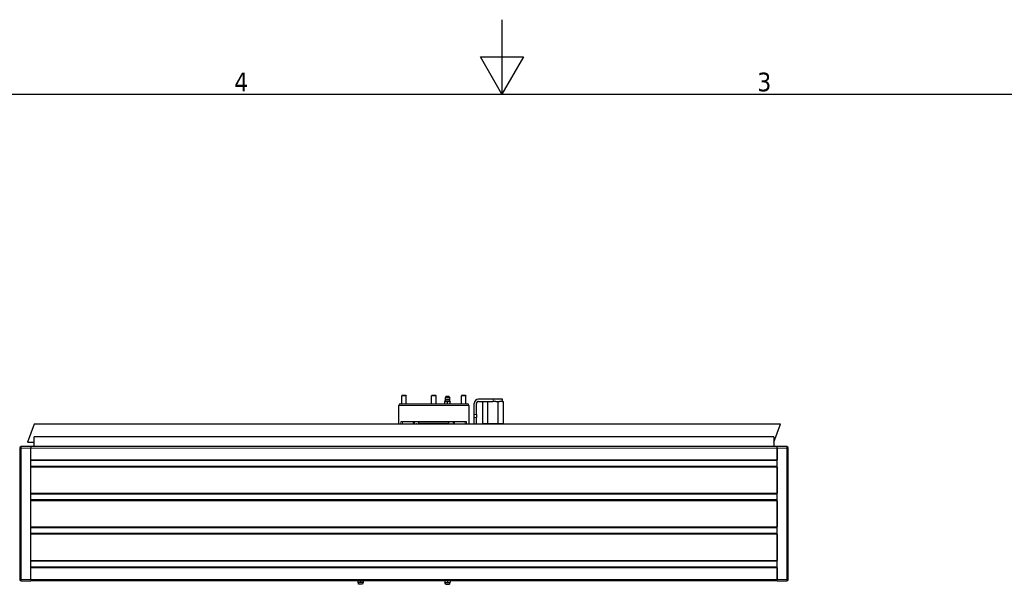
# Model space of a CAD drawing. Header units: millimetres. Extents: x 0 to 4200, y 0 to 2970.
# Tile 15 of 16: x 1454 to 2773, y 2213 to 2970. Entities that reach past the tile are written whole.
import ezdxf

# ---------------------------------------------------------------- set-up
doc = ezdxf.new("R2010")
doc.units = ezdxf.units.MM
doc.header["$LTSCALE"] = 7
for name, color, linetype, lineweight in [('Bordo (ISO)', 7, 'Continuous', 25), ('Visibile (ISO)', 7, 'Continuous', 25), ('Visibile sottile (ISO)', 7, 'Continuous', 13)]:
    doc.layers.add(name, color=color, linetype=linetype, lineweight=lineweight)
doc.styles.add('Testo nota (ISO)', font='tahoma.ttf')

# ---------------------------------------------------------------- blocks, each defined once
blk = doc.blocks.new('Bordi Bordo di default')
at = {"layer": 'Bordo (ISO)', "flags": 128}
for points in [[(210, 297), (210, 287), (207.11, 292), (212.89, 292), (210, 287)], [(10, 10), (10, 287), (410, 287), (410, 10), (10, 10)]]:
    blk.add_lwpolyline(points, dxfattribs=at)
at = {"layer": 'Bordo (ISO)', "char_height": 2.5, "attachment_point": 7, "style": 'Testo nota (ISO)'}
for s, insert in [('4', (174.13, 287.4)), ('3', (244.22, 287.35))]:
    blk.add_mtext(s, dxfattribs=dict(at, insert=insert))

msp = doc.modelspace()

# ---------------------------------------------------------------- linework, layer by layer
at = {"layer": 'Visibile (ISO)'}
for p, q in [((1963.7, 2455), (2053.7, 2455)), ((1966.3, 2466.5), (1965.7, 2465.9)), ((1971.7, 2465.9), (1965.7, 2465.9)), ((1965.7, 2455), (1965.7, 2465.9)), ((1966.3, 2466.5), (1971.1, 2466.5)), ((1971.1, 2466.5), (1971.7, 2465.9)), ((1971.7, 2455), (1971.7, 2465.9)), ((2006.3, 2466.5), (2005.7, 2465.9)), ((2011.7, 2465.9), (2005.7, 2465.9)), ((2005.7, 2455), (2005.7, 2465.9)), ((2006.3, 2466.5), (2011.1, 2466.5)), ((2011.1, 2466.5), (2011.7, 2465.9)), ((2011.7, 2455), (2011.7, 2465.9)), ((2030.4, 2458), (2023.4, 2458)), ((2023.4, 2455.3), (2023.4, 2457.7)), ((2024.6, 2464.8), (2023.7, 2463)), ((2030.1, 2463), (2023.7, 2463)), ((2029.5, 2460.6), (2024.2, 2460.6)), ((2029.1, 2464.8), (2024.6, 2464.8)), ((2026.9, 2455.3), (2026.9, 2457.7)), ((2029.1, 2464.8), (2030.1, 2463)), ((2030.4, 2455.3), (2030.4, 2457.7)), ((2046.3, 2466.5), (2045.7, 2465.9)), ((2051.7, 2465.9), (2045.7, 2465.9)), ((2045.7, 2455), (2045.7, 2465.9)), ((2046.3, 2466.5), (2051.1, 2466.5)), ((2051.1, 2466.5), (2051.7, 2465.9)), ((2051.7, 2455), (2051.7, 2465.9)), ((2062.7, 2440.9), (2062.7, 2455.4)), ((2065.7, 2440.9), (2065.7, 2455.4)), ((2088.2, 2461.4), (2068.7, 2461.4)), ((2068.7, 2458.4), (2088.2, 2458.4)), ((2074.3, 2428.4), (2074.3, 2458.4)), ((2081.3, 2428.4), (2081.3, 2458.4)), ((2100.7, 2461.4), (2088.2, 2461.4)), ((2091.7, 2458.4), (2088.2, 2458.4)), ((2091.7, 2458.4), (2095.1, 2458.4)), ((2095.1, 2458.4), (2096.8, 2458.4)), ((2095.1, 2428.4), (2095.1, 2458.4)), ((2100.3, 2458.4), (2096.8, 2458.4)), ((2100.3, 2458.4), (2102, 2458.4)), ((2100.7, 2458.4), (2100.7, 2461.4)), ((2102, 2428.4), (2102, 2458.4)), ((1961.7, 2427.7), (1961.7, 2453)), ((2055.7, 2453), (2055.7, 2427.7)), ((2052.7, 2430.7), (1964.7, 2430.7)), ((1982.9, 2427.7), (1982.9, 2430.7)), ((1983.7, 2428.4), (1983.5, 2428.4)), ((1983.7, 2428.4), (1985.3, 2428.4)), ((1986, 2428.4), (1985.3, 2428.4)), ((1986, 2428.4), (1989, 2428.4)), ((2029.2, 2428.7), (1988.2, 2428.7)), ((1988.2, 2428.4), (1988.2, 2428.7)), ((1988.7, 2428.7), (1988.7, 2430.7)), ((1990.1, 2428.4), (1989, 2428.4)), ((1990.1, 2428.4), (1994.2, 2428.4)), ((1995.8, 2428.4), (1994.2, 2428.4)), ((1995.8, 2428.4), (1999.4, 2428.4)), ((1999.4, 2428.4), (2000.5, 2428.4)), ((2000.5, 2428.4), (2000.7, 2428.4)), ((2002.4, 2428.4), (2000.7, 2428.4)), ((2002.4, 2428.4), (2005, 2428.4)), ((2005, 2428.4), (2006.5, 2428.4)), ((2006.5, 2428.4), (2007.8, 2428.4)), ((2009.6, 2428.4), (2007.8, 2428.4)), ((2009.6, 2428.4), (2010.9, 2428.4)), ((2010.9, 2428.4), (2012.4, 2428.4)), ((2012.4, 2428.4), (2015, 2428.4)), ((2016.7, 2428.4), (2015, 2428.4)), ((2016.7, 2428.4), (2016.8, 2428.4)), ((2016.8, 2428.4), (2018, 2428.4)), ((2018, 2428.4), (2021.6, 2428.4)), ((2023.1, 2428.4), (2021.6, 2428.4)), ((2023.1, 2428.4), (2027.2, 2428.4)), ((2028.4, 2428.4), (2027.2, 2428.4)), ((2028.4, 2428.4), (2031.3, 2428.4)), ((2028.7, 2428.7), (2028.7, 2430.7)), ((2029.2, 2428.4), (2029.2, 2428.7)), ((2032.1, 2428.4), (2031.3, 2428.4)), ((2032.1, 2428.4), (2033.6, 2428.4)), ((2033.9, 2428.4), (2033.6, 2428.4)), ((2034.5, 2430.7), (2034.5, 2427.7)), ((2062.7, 2436.7), (2062.7, 2440.9)), ((2062.7, 2427.7), (2062.7, 2436.7)), ((2065.7, 2440.9), (2065.7, 2436.7)), ((2065.7, 2427.7), (2065.7, 2436.7)), ((2074.3, 2428.4), (2074.7, 2428.4)), ((2080.9, 2428.4), (2074.7, 2428.4)), ((2074.7, 2427.7), (2074.7, 2428.4)), ((2080.9, 2428.4), (2081.3, 2428.4)), ((2081.3, 2428.4), (2082, 2428.4)), ((2094.4, 2428.4), (2082, 2428.4)), ((2094.4, 2428.4), (2095.1, 2428.4)), ((2095.1, 2428.4), (2095.5, 2428.4)), ((2101.7, 2428.4), (2095.5, 2428.4)), ((2101.7, 2428.4), (2102, 2428.4)), ((2101.7, 2427.7), (2101.7, 2428.4)), ((1473.1, 2427.7), (1464.3, 2403.7)), ((2473.1, 2427.7), (1473.1, 2427.7)), ((2464.3, 2403.7), (2473.1, 2427.7)), ((1464.3, 2403.7), (1473.1, 2403.7)), ((2464.3, 2410.7), (1473.1, 2410.7)), ((1473.1, 2397.7), (1473.1, 2410.7)), ((2464.3, 2410.7), (2464.3, 2397.7)), ((1453.7, 2395.7), (1453.7, 2219.7)), ((1468.7, 2397.7), (1455.7, 2397.7)), ((2468.7, 2397.7), (1468.7, 2397.7)), ((1468.7, 2397.7), (1468.7, 2395.7)), ((1468.7, 2397.7), (1468.7, 2395.7)), ((1468.7, 2380.2), (1468.7, 2395.7)), ((1468.7, 2219.7), (1468.7, 2395.7)), ((2468.7, 2395.7), (2468.7, 2397.7)), ((2468.7, 2395.7), (2468.7, 2397.7)), ((2481.7, 2397.7), (2468.7, 2397.7)), ((2468.7, 2395.7), (2468.7, 2380.2)), ((2468.7, 2219.7), (2468.7, 2395.7)), ((2483.7, 2219.7), (2483.7, 2395.7)), ((2468.7, 2379.2), (1468.7, 2379.2)), ((2468.7, 2371.2), (1468.7, 2371.2)), ((1468.7, 2335.2), (1468.7, 2370.2)), ((2468.7, 2370.2), (2468.7, 2335.2)), ((2468.7, 2334.2), (1468.7, 2334.2)), ((2468.7, 2326.2), (1468.7, 2326.2)), ((1468.7, 2290.2), (1468.7, 2325.2)), ((2468.7, 2325.2), (2468.7, 2290.2)), ((2468.7, 2289.2), (1468.7, 2289.2)), ((2468.7, 2281.2), (1468.7, 2281.2)), ((1468.7, 2245.2), (1468.7, 2280.2)), ((2468.7, 2280.2), (2468.7, 2245.2)), ((2468.7, 2244.2), (1468.7, 2244.2)), ((2468.7, 2236.2), (1468.7, 2236.2)), ((1468.7, 2219.7), (1468.7, 2235.2)), ((2468.7, 2235.2), (2468.7, 2219.7)), ((1455.7, 2217.7), (1468.7, 2217.7)), ((1468.7, 2219.7), (1468.7, 2217.7)), ((1468.7, 2219.7), (1468.7, 2217.7)), ((2468.7, 2217.7), (1468.7, 2217.7)), ((1907, 2217.7), (1907, 2215.7)), ((1910.5, 2217.7), (1910.5, 2215.7)), ((1914, 2217.7), (1914, 2215.7)), ((2023.4, 2217.7), (2023.4, 2215.7)), ((2026.9, 2217.7), (2026.9, 2215.7)), ((2030.4, 2217.7), (2030.4, 2215.7)), ((2468.7, 2217.7), (2468.7, 2219.7)), ((2468.7, 2217.7), (2468.7, 2219.7)), ((2468.7, 2217.7), (2481.7, 2217.7)), ((1908.7, 2215.7), (1907, 2215.7)), ((1913.1, 2213.1), (1907.8, 2213.1)), ((1910.5, 2215.7), (1908.7, 2215.7)), ((1912.2, 2215.7), (1910.5, 2215.7)), ((1914, 2215.7), (1912.2, 2215.7)), ((2023.4, 2215.7), (2025.1, 2215.7)), ((2024.2, 2213.1), (2029.5, 2213.1)), ((2025.1, 2215.7), (2026.9, 2215.7)), ((2026.9, 2215.7), (2028.6, 2215.7)), ((2028.6, 2215.7), (2030.4, 2215.7))]:
    msp.add_line(p, q, dxfattribs=at)
for centre, radius, start, end in [((1963.7, 2453), 2, 90, 180), ((2018.3, 2461.1), 6, 328.6687, 354.773), ((2026.9, 2462.4), 3.25, 169.3613, 215.3746), ((2026.9, 2462.4), 3.25, 324.6254, 10.6387), ((2035.5, 2461.1), 6, 185.227, 211.3313), ((2053.7, 2453), 2, 0, 90), ((2068.7, 2455.4), 6, 90, 180), ((2068.7, 2455.4), 3, 90, 180), ((1455.7, 2395.7), 2, 90, 180), ((2481.7, 2395.7), 2, 0, 90), ((1455.7, 2219.7), 2, 180, 270), ((2481.7, 2219.7), 2, 270, 0), ((1901.9, 2212.6), 6, 5.227, 31.3313), ((1919.1, 2212.6), 6, 148.6687, 174.773), ((2018.3, 2212.6), 6, 5.227, 31.3313), ((2035.5, 2212.6), 6, 148.6687, 174.773)]:
    msp.add_arc(centre, radius, start, end, dxfattribs=at)
for points in [[(2023.4, 2457.7), (2023.4, 2458), (2023.4, 2458)], [(2025.1, 2458), (2024.3, 2458), (2023.4, 2457.7)], [(2023.4, 2455), (2023.4, 2455), (2023.4, 2455.3)], [(2023.4, 2455.3), (2024.3, 2455), (2025.1, 2455)], [(2026.9, 2457.7), (2026, 2458), (2025.2, 2458)], [(2025.2, 2455), (2026, 2455), (2026.9, 2455.3)], [(2028.6, 2458), (2027.8, 2458), (2026.9, 2457.7)], [(2026.9, 2455.3), (2027.8, 2455), (2028.6, 2455)], [(2030.4, 2457.7), (2029.5, 2458), (2028.7, 2458)], [(2028.7, 2455), (2029.5, 2455), (2030.4, 2455.3)], [(2030.4, 2458), (2030.4, 2458), (2030.4, 2457.7)], [(2030.4, 2455.3), (2030.4, 2455), (2030.4, 2455)]]:
    msp.add_rational_spline(points, [1, 1.03575377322, 1], degree=2, dxfattribs=at)
for points in [[(1983.5, 2427.7), (1983.5, 2427.9), (1983.5, 2428.2), (1983.5, 2428.4)], [(1983.5, 2428.4), (1983.5, 2428.2), (1983.5, 2427.9), (1983.5, 2427.7)], [(1983.8, 2427.7), (1983.8, 2427.9), (1983.8, 2428.2), (1983.7, 2428.4)], [(1985.3, 2428.4), (1985.3, 2428.2), (1985.3, 2427.9), (1985.4, 2427.7)], [(1986.2, 2427.7), (1986.1, 2427.9), (1986.1, 2428.2), (1986, 2428.4)], [(1989, 2428.4), (1989, 2428.2), (1989.1, 2427.9), (1989.1, 2427.7)], [(1990.3, 2427.7), (1990.3, 2427.9), (1990.2, 2428.2), (1990.1, 2428.4)], [(1994.2, 2428.4), (1994.3, 2428.2), (1994.4, 2427.9), (1994.5, 2427.7)], [(1996, 2427.7), (1995.9, 2427.9), (1995.8, 2428.2), (1995.8, 2428.4)], [(1999.4, 2428.4), (1999.4, 2428.2), (1999.5, 2427.9), (1999.6, 2427.7)], [(2000.8, 2427.7), (2000.7, 2427.9), (2000.6, 2428.2), (2000.5, 2428.4)], [(2000.7, 2428.4), (2000.8, 2428.2), (2000.9, 2427.9), (2001, 2427.7)], [(2002.7, 2427.7), (2002.6, 2427.9), (2002.5, 2428.2), (2002.4, 2428.4)], [(2005, 2428.4), (2005.1, 2428.2), (2005.1, 2427.9), (2005.2, 2427.7)], [(2006.5, 2428.4), (2006.5, 2428.2), (2006.6, 2427.9), (2006.7, 2427.7)], [(2007.8, 2428.4), (2007.9, 2428.2), (2008, 2427.9), (2008.1, 2427.7)], [(2009.9, 2427.7), (2009.8, 2427.9), (2009.7, 2428.2), (2009.6, 2428.4)], [(2010.9, 2428.4), (2011, 2428.2), (2011.1, 2427.9), (2011.2, 2427.7)], [(2012.4, 2428.4), (2012.5, 2428.2), (2012.5, 2427.9), (2012.6, 2427.7)], [(2015, 2428.4), (2015, 2428.2), (2015.1, 2427.9), (2015.2, 2427.7)], [(2017, 2427.7), (2016.9, 2427.9), (2016.8, 2428.2), (2016.7, 2428.4)], [(2016.8, 2428.4), (2016.9, 2428.2), (2017, 2427.9), (2017.1, 2427.7)], [(2018, 2428.4), (2018.1, 2428.2), (2018.2, 2427.9), (2018.2, 2427.7)], [(2021.6, 2428.4), (2021.7, 2428.2), (2021.8, 2427.9), (2021.9, 2427.7)], [(2023.4, 2427.7), (2023.3, 2427.9), (2023.2, 2428.2), (2023.1, 2428.4)], [(2027.2, 2428.4), (2027.3, 2428.2), (2027.4, 2427.9), (2027.4, 2427.7)], [(2028.6, 2427.7), (2028.5, 2427.9), (2028.5, 2428.2), (2028.4, 2428.4)], [(2031.3, 2428.4), (2031.4, 2428.2), (2031.4, 2427.9), (2031.5, 2427.7)], [(2032.2, 2427.7), (2032.2, 2427.9), (2032.1, 2428.2), (2032.1, 2428.4)], [(2033.6, 2428.4), (2033.6, 2428.2), (2033.7, 2427.9), (2033.7, 2427.7)], [(2033.9, 2427.7), (2033.9, 2427.9), (2033.9, 2428.2), (2033.9, 2428.4)]]:
    msp.add_open_spline(points, degree=3, dxfattribs=at)
at = {"layer": 'Visibile sottile (ISO)'}
for p, q in [((2088.2, 2458.4), (2088.2, 2461.4)), ((2055.7, 2453), (1961.7, 2453)), ((1964.7, 2430.7), (1964.7, 2427.7)), ((1966.6, 2427.7), (1966.6, 2430.7)), ((1980.9, 2430.7), (1980.9, 2427.7)), ((2036.5, 2427.7), (2036.5, 2430.7)), ((2050.8, 2430.7), (2050.8, 2427.7)), ((2052.7, 2427.7), (2052.7, 2430.7)), ((2065.7, 2440.9), (2062.7, 2440.9)), ((2062.7, 2436.7), (2065.7, 2436.7)), ((1455.7, 2395.7), (1453.7, 2395.7)), ((1455.7, 2397.7), (1455.7, 2395.7)), ((1455.7, 2395.7), (1468.7, 2395.7)), ((1455.7, 2219.7), (1455.7, 2395.7)), ((2468.7, 2395.7), (1468.7, 2395.7)), ((2468.7, 2395.7), (2481.7, 2395.7)), ((2481.7, 2395.7), (2481.7, 2397.7)), ((2483.7, 2395.7), (2481.7, 2395.7)), ((2481.7, 2395.7), (2481.7, 2219.7)), ((2468.7, 2380.2), (1468.7, 2380.2)), ((2468.7, 2379), (1468.7, 2379)), ((2468.7, 2371.3), (1468.7, 2371.3)), ((2468.7, 2370.2), (1468.7, 2370.2)), ((2468.7, 2335.2), (1468.7, 2335.2)), ((2468.7, 2334), (1468.7, 2334)), ((2468.7, 2326.3), (1468.7, 2326.3)), ((2468.7, 2325.2), (1468.7, 2325.2)), ((2468.7, 2290.2), (1468.7, 2290.2)), ((2468.7, 2289), (1468.7, 2289)), ((2468.7, 2281.3), (1468.7, 2281.3)), ((2468.7, 2280.2), (1468.7, 2280.2)), ((2468.7, 2245.2), (1468.7, 2245.2)), ((2468.7, 2244), (1468.7, 2244)), ((2468.7, 2236.3), (1468.7, 2236.3)), ((2468.7, 2235.2), (1468.7, 2235.2)), ((1453.7, 2219.7), (1455.7, 2219.7)), ((1455.7, 2219.7), (1455.7, 2217.7)), ((1468.7, 2219.7), (1455.7, 2219.7)), ((2468.7, 2219.7), (1468.7, 2219.7)), ((2481.7, 2219.7), (2468.7, 2219.7)), ((2481.7, 2219.7), (2483.7, 2219.7)), ((2481.7, 2217.7), (2481.7, 2219.7))]:
    msp.add_line(p, q, dxfattribs=at)

# ---------------------------------------------------------------- block references
at = {"xscale": 10, "yscale": 10, "zscale": 10}
msp.add_blockref('Bordi Bordo di default', (0, 0), dxfattribs=at)

doc.saveas('drawing.dxf')
